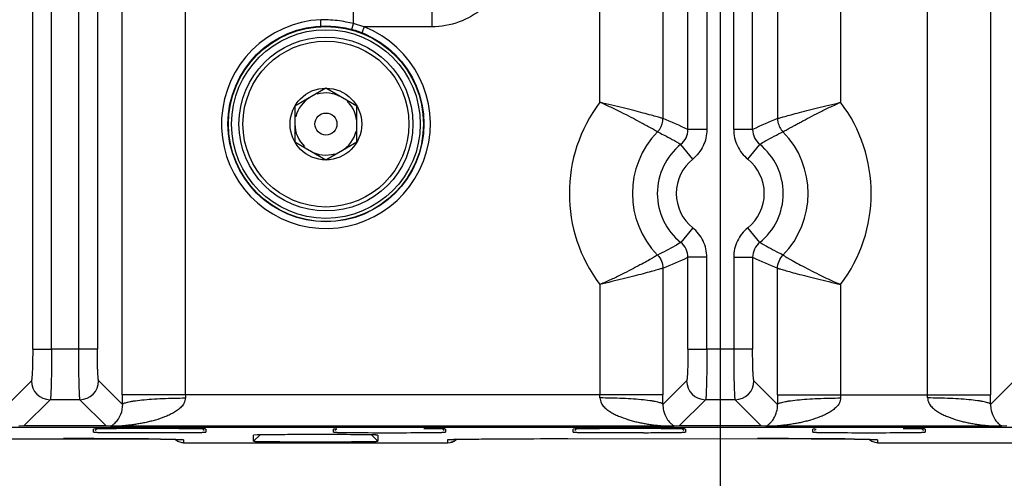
# Model space of a CAD drawing. Header units: inches. Extents: x 0 to 34, y 0 to 22.
# Tile 48 of 57: x 21.8 to 23.4, y 9.3 to 10. Entities that reach past the tile are written whole.
import ezdxf

# ---------------------------------------------------------------- set-up
doc = ezdxf.new("R2010")
doc.units = ezdxf.units.IN
doc.header["$LTSCALE"] = 1.87
doc.header["$MEASUREMENT"] = 0
doc.layers.get('0').update_dxf_attribs({"linetype": 'CONTINUOUS'})
doc.layers.add('DIMENSIONS', color=7, linetype='CONTINUOUS')
doc.styles.get("Standard").update_dxf_attribs({"font": 'txt', "width": 0.8})
doc.dimstyles.new('DIMSTYLE_1', dxfattribs={"dimtxt": 0.125, "dimasz": 0.18, "dimexe": 0.125, "dimexo": 0.0625, "dimgap": 0.09, "dimtad": 0, "dimtih": 1, "dimtoh": 1, "dimzin": 4, "dimdsep": 46, "dimtxsty": 'STANDARD', "dimblk": '_FILLED', "dimblk1": '_FILLED', "dimblk2": '_FILLED', "dimcen": 0.09, "dimadec": 0, "dimazin": 0, "dimtp": 0.01, "dimtm": 0.01, "dimtfac": 1, "dimtofl": 0, "dimtmove": 0, "dimatfit": 3, "dimldrblk": '_FILLED', "dimfxl": 1, "dimtolj": 1, "dimtzin": 4, "dimarcsym": 0})

# ---------------------------------------------------------------- blocks, each defined once
blk = doc.blocks.new('*D8')
at = {"layer": 'DIMENSIONS', "color": 2, "linetype": 'CONTINUOUS'}
blk.add_line((22.9515, 10.0716), (22.9515, 8.6368), dxfattribs=at)
at = {"layer": 'DIMENSIONS', "color": 2, "linetype": 'CONTINUOUS', "insert": (22.889, 8.5743), "char_height": 0.125, "width": 1.325, "attachment_point": 3, "rotation": 90, "line_spacing_factor": 0.9}
blk.add_mtext('14.16{\\Ftxt.shx;\\W1.000000;\\H0.125000; }[359.7]', dxfattribs=at)
blk = doc.blocks.new('_FILLED')
at = {"color": 0, "linetype": 'BYBLOCK'}
blk.add_solid([(0, 0), (-1, 0.1736), (-1, -0.1736)], dxfattribs=at)
blk = doc.blocks.new('*D9')
at = {"layer": 'DIMENSIONS', "color": 2, "linetype": 'CONTINUOUS'}
blk.add_line((23.9905, 10.8716), (23.9905, 8.6368), dxfattribs=at)
at = {"layer": 'DIMENSIONS', "color": 2, "linetype": 'CONTINUOUS', "insert": (23.928, 8.5743), "char_height": 0.125, "width": 1.325, "attachment_point": 3, "rotation": 90, "line_spacing_factor": 0.9}
blk.add_mtext('15.20{\\Ftxt.shx;\\W1.000000;\\H0.125000; }[386.1]', dxfattribs=at)

msp = doc.modelspace()

# ---------------------------------------------------------------- linework, layer by layer
at = {"color": 7, "linetype": 'CONTINUOUS'}
for p, q in [((21.8619, 9.4728), (21.8619, 12.6447)), ((21.8919, 9.4728), (21.8919, 12.6447)), ((21.9344, 12.6447), (21.9344, 9.4728)), ((21.9644, 12.6447), (21.9644, 9.4728)), ((22.1038, 10.187), (22.1038, 9.4008)), ((23.2801, 9.4008), (23.2801, 10.187)), ((22.0039, 9.4008), (22.0039, 10.0874)), ((23.38, 10.0874), (23.38, 9.4008)), ((22.3702, 9.9888), (22.3702, 10.0797)), ((22.4945, 10.0797), (22.4945, 9.9837)), ((22.8608, 10.0563), (22.8608, 9.8384)), ((22.9003, 9.8209), (22.9003, 10.0616)), ((22.9303, 10.0616), (22.9303, 9.8209)), ((22.9729, 9.8209), (22.9729, 10.0616)), ((23.0029, 9.8209), (23.0029, 10.0616)), ((23.0424, 10.0563), (23.0424, 9.8383)), ((22.7609, 9.8641), (22.7609, 10.0198)), ((23.1423, 10.0198), (23.1423, 9.8641)), ((22.3188, 9.985), (22.3183, 9.995)), ((22.3304, 9.9947), (22.3183, 9.995)), ((22.3702, 9.9888), (22.3586, 9.9913)), ((22.3676, 9.9797), (22.3702, 9.9888)), ((22.3872, 9.9837), (22.3835, 9.9744)), ((22.4945, 9.9837), (22.3872, 9.9837)), ((22.3266, 9.8866), (22.2774, 9.8582)), ((22.3758, 9.8582), (22.3266, 9.8866)), ((22.2774, 9.8582), (22.2774, 9.8013)), ((22.3758, 9.8013), (22.3758, 9.8582)), ((22.1711, 9.8297), (22.1721, 9.8297)), ((22.4811, 9.8297), (22.482, 9.8297)), ((22.9303, 9.8209), (22.9003, 9.8209)), ((23.0029, 9.8209), (22.9729, 9.8209)), ((22.2774, 9.8013), (22.3266, 9.7729)), ((22.3266, 9.7729), (22.3758, 9.8013)), ((22.9079, 9.7742), (22.8891, 9.7975)), ((22.9953, 9.7742), (23.0141, 9.7975)), ((22.9079, 9.6653), (22.8891, 9.642)), ((23.0141, 9.642), (22.9953, 9.6653)), ((22.9303, 9.6186), (22.9003, 9.6186)), ((22.9003, 9.4728), (22.9003, 9.6186)), ((22.9303, 9.4728), (22.9303, 9.6186)), ((22.9729, 9.6186), (23.0029, 9.6186)), ((22.9729, 9.6186), (22.9729, 9.4728)), ((23.0029, 9.6186), (23.0029, 9.4728)), ((22.8608, 9.6012), (22.8608, 9.4008)), ((23.0424, 9.4008), (23.0424, 9.6011)), ((22.7609, 9.5754), (22.7609, 9.4008)), ((23.1423, 9.5754), (23.1423, 9.4008)), ((21.8619, 9.4728), (21.8919, 9.4728)), ((21.9644, 9.4728), (21.8919, 9.4728)), ((22.9003, 9.4728), (22.9303, 9.4728)), ((23.0029, 9.4728), (22.9303, 9.4728)), ((21.8598, 9.4229), (21.8223, 9.3854)), ((22.004, 9.3854), (21.9665, 9.4229)), ((22.8983, 9.4229), (22.8608, 9.3854)), ((23.0424, 9.3854), (23.0049, 9.4229)), ((23.4175, 9.4229), (23.38, 9.3854)), ((22.8608, 9.4008), (22.0039, 9.4008)), ((23.0424, 9.4008), (23.38, 9.4008)), ((21.8481, 9.3513), (21.8898, 9.3929)), ((21.9365, 9.3929), (21.8898, 9.3929)), ((21.9365, 9.3929), (21.9781, 9.3513)), ((22.8866, 9.3513), (22.9282, 9.3929)), ((22.975, 9.3929), (22.9282, 9.3929)), ((22.975, 9.3929), (23.0166, 9.3513)), ((8.8888, 9.3491), (24.5821, 9.3491)), ((21.8481, 9.3513), (21.84, 9.351)), ((21.9781, 9.3513), (21.8481, 9.3513)), ((21.985, 9.3511), (21.9781, 9.3513)), ((22.002, 9.3508), (21.9863, 9.351)), ((22.8628, 9.3508), (22.002, 9.3508)), ((22.8784, 9.351), (22.8628, 9.3508)), ((22.8866, 9.3513), (22.8784, 9.351)), ((23.0166, 9.3513), (22.8866, 9.3513)), ((23.0234, 9.3511), (23.0166, 9.3513)), ((23.0404, 9.3508), (23.0248, 9.351)), ((23.382, 9.3508), (23.0404, 9.3508)), ((23.3977, 9.351), (23.382, 9.3508)), ((23.4058, 9.3513), (23.3977, 9.351)), ((21.9617, 9.3465), (21.9585, 9.3463)), ((21.9585, 9.3414), (21.9585, 9.3463)), ((21.9637, 9.3466), (21.961, 9.3439)), ((22.1339, 9.3439), (22.1312, 9.3466)), ((22.1363, 9.3463), (22.1363, 9.3414)), ((22.2222, 9.3371), (22.212, 9.3271)), ((22.2181, 9.337), (22.212, 9.3367)), ((22.212, 9.3367), (22.212, 9.3367)), ((22.212, 9.3271), (22.212, 9.3367)), ((22.3417, 9.3465), (22.3385, 9.3463)), ((22.3385, 9.3414), (22.3385, 9.3463)), ((22.3437, 9.3466), (22.341, 9.3439)), ((22.3986, 9.3371), (22.4088, 9.3271)), ((22.4088, 9.3367), (22.4088, 9.3367)), ((22.4088, 9.3367), (22.4088, 9.3271)), ((22.5139, 9.3439), (22.5112, 9.3466)), ((22.5163, 9.3463), (22.5163, 9.3414)), ((22.7217, 9.3465), (22.7185, 9.3463)), ((22.7185, 9.3414), (22.7185, 9.3463)), ((22.7237, 9.3466), (22.721, 9.3439)), ((22.8939, 9.3439), (22.8912, 9.3466)), ((22.8963, 9.3463), (22.8963, 9.3414)), ((23.1017, 9.3465), (23.0985, 9.3463)), ((23.0985, 9.3414), (23.0985, 9.3463)), ((23.1037, 9.3466), (23.101, 9.3439)), ((23.2739, 9.3439), (23.2712, 9.3466)), ((23.2763, 9.3463), (23.2763, 9.3414)), ((21.5966, 9.3312), (21.9955, 9.331)), ((21.9955, 9.331), (22.0452, 9.3307)), ((22.0452, 9.3307), (22.07, 9.3304)), ((22.0645, 9.3305), (22.089, 9.3301)), ((22.07, 9.3304), (22.0818, 9.3303)), ((22.0818, 9.3303), (22.0883, 9.3301)), ((22.0883, 9.3301), (22.0914, 9.33)), ((22.089, 9.3301), (22.0965, 9.3299)), ((22.0914, 9.33), (22.0939, 9.33)), ((22.0965, 9.3299), (22.1008, 9.3295)), ((22.0973, 9.3298), (22.0975, 9.3298)), ((22.1008, 9.3295), (22.0975, 9.3298)), ((22.1008, 9.3295), (22.1009, 9.3245)), ((22.1009, 9.3245), (22.5199, 9.3245)), ((22.52, 9.3295), (22.5231, 9.3298)), ((22.52, 9.3245), (22.52, 9.3295)), ((22.5244, 9.3299), (22.5248, 9.3299)), ((22.5253, 9.3299), (22.5265, 9.33)), ((22.5265, 9.33), (22.5287, 9.33)), ((22.5287, 9.33), (22.5322, 9.3301)), ((22.5318, 9.3301), (22.5563, 9.3305)), ((22.5322, 9.3301), (22.538, 9.3302)), ((22.538, 9.3302), (22.5484, 9.3304)), ((22.5484, 9.3304), (22.569, 9.3306)), ((22.569, 9.3306), (22.6136, 9.331)), ((22.6136, 9.331), (22.6966, 9.3312)), ((22.6966, 9.3312), (23.0955, 9.331)), ((23.0955, 9.331), (23.1452, 9.3307)), ((23.1452, 9.3307), (23.17, 9.3304)), ((23.1645, 9.3305), (23.189, 9.3301)), ((23.17, 9.3304), (23.1818, 9.3303)), ((23.1818, 9.3303), (23.1883, 9.3301)), ((23.1883, 9.3301), (23.1914, 9.33)), ((23.189, 9.3301), (23.1965, 9.3299)), ((23.1914, 9.33), (23.1939, 9.33)), ((23.1965, 9.3299), (23.2008, 9.3295)), ((23.1973, 9.3298), (23.1975, 9.3298)), ((23.2008, 9.3295), (23.1975, 9.3298)), ((23.2008, 9.3295), (23.2009, 9.3245)), ((23.2009, 9.3245), (23.4941, 9.3245))]:
    msp.add_line(p, q, dxfattribs=at)
for points in [[(22.0939, 9.33), (22.0953, 9.3299), (22.0959, 9.3299)], [(22.0964, 9.3299), (22.0969, 9.3298), (22.0973, 9.3298)], [(22.5227, 9.3298), (22.5227, 9.3298), (22.5227, 9.3298), (22.5228, 9.3298), (22.523, 9.3298), (22.5233, 9.3298), (22.5236, 9.3298), (22.524, 9.3298)], [(23.1939, 9.33), (23.1953, 9.3299), (23.1959, 9.3299)], [(23.1964, 9.3299), (23.1969, 9.3298), (23.1973, 9.3298)]]:
    msp.add_lwpolyline(points, dxfattribs=at)
for centre, radius in [((22.3266, 9.83), 0.1552), ((22.3266, 9.8297), 0.1545), ((22.3266, 9.8297), 0.1495), ((22.3266, 9.8297), 0.1378), ((22.3266, 9.8297), 0.1315), ((22.3266, 9.8297), 0.0568), ((22.3266, 9.8297), 0.0174)]:
    msp.add_circle(centre, radius, dxfattribs=at)
for centre, radius, start, end in [((22.3266, 9.8297), 0.1655, 92.8618, 68.5224), ((22.3272, 9.8158), 0.1783, 71.6014, 76.0421), ((22.3279, 9.8178), 0.1762, 70.3226, 71.5971), ((22.3266, 9.8297), 0.0492, 60, 106.5499), ((22.3266, 9.8297), 0.0492, 120, 166.5499), ((22.3266, 9.8297), 0.0492, 0, 46.5499), ((22.9516, 9.7197), 0.2392, 142.8702, 217.1298), ((22.9516, 9.7197), 0.2392, 322.8705, 37.1253), ((22.5753, 9.1378), 0.7565, 64.549, 67.8231), ((23.3129, 9.172), 0.7192, 112.0915, 115.5355), ((22.3266, 9.8297), 0.0492, 180, 226.5499), ((22.3266, 9.8297), 0.0492, 300, 346.5499), ((22.9516, 9.7197), 0.1393, 135.5173, 224.4784), ((22.8704, 9.8209), 0.0299, 308.7065, 0.0694), ((23.0328, 9.8209), 0.0299, 179.9375, 231.2942), ((22.9516, 9.7197), 0.1393, 315.5173, 44.4783), ((22.3266, 9.8297), 0.0492, 240, 286.5499), ((22.9516, 9.7197), 0.0998, 128.7653, 231.2331), ((22.9516, 9.7197), 0.0998, 308.7649, 51.2313), ((22.9516, 9.7197), 0.0698, 128.7651, 231.2349), ((22.9516, 9.7197), 0.0698, 308.7651, 51.2349), ((22.8704, 9.6186), 0.0299, 359.9375, 51.2934), ((23.0328, 9.6186), 0.0299, 128.7073, 180.0694), ((22.5865, 10.2763), 0.7287, 292.1141, 295.5129), ((23.3241, 10.293), 0.747, 244.5285, 247.8443), ((21.8898, 9.4229), 0.03, 180.129, 269.871), ((21.9364, 9.4229), 0.03, 270.1309, 359.8692), ((22.9283, 9.4229), 0.03, 180.129, 269.871), ((22.9749, 9.4229), 0.03, 270.1309, 359.8692), ((25.4579, 9.4009), 3.454, 180.001, 180.2574), ((22.4828, 9.4008), 0.379, 180.001, 180.7798), ((22.3823, 9.4008), 0.3786, 359.2199, 359.9995), ((19.4284, 9.4008), 3.4324, 359.7418, 359.9998), ((26.4962, 9.4009), 3.4538, 180.001, 180.2574), ((23.5213, 9.4008), 0.379, 180.001, 180.7798), ((22.9016, 9.4008), 0.3786, 359.2199, 359.9995), ((19.948, 9.4008), 3.4321, 359.7418, 359.9998), ((21.9752, 9.1131), 0.2382, 87.3274, 87.6485), ((21.9582, 9.3914), 0.0491, 304.8391, 306.1445), ((22.0495, 1.1329), 8.2142, 89.63609, 90.09238), ((22.8165, 2.4804), 6.8667, 89.62276, 89.88005), ((22.8996, 9.383), 0.0383, 234.6961, 236.482), ((23.0137, 9.1131), 0.2382, 87.3274, 87.6485), ((23.4188, 9.383), 0.0383, 234.6961, 236.482), ((22.0413, 16.726), 7.3853, 269.62712, 269.95577), ((22.0472, 18.5631), 9.2224, 269.92792, 270.33562), ((22.3212, 2.1441), 7.1935, 89.54789, 89.947), ((22.4275, 18.4765), 9.1359, 269.65964, 270.33688), ((22.8067, 17.8577), 8.517, 269.64034, 270.15796), ((22.8132, 16.9631), 7.6225, 270.12723, 270.36058), ((23.1875, 18.4765), 9.1359, 269.65964, 270.33688), ((21.9103, -11.8076), 21.1388, 89.78931, 89.99865), ((21.9559, -0.6294), 9.9605, 89.37525, 89.81512), ((22.5199, 9.3443), 0.0197, 270.0539, 310.2122), ((22.5486, 8.6154), 0.7149, 91.3491, 91.546), ((23.012, -9.9585), 19.2897, 89.67172, 90.00344), ((23.0715, 1.0738), 8.2572, 89.35434, 89.64592)]:
    msp.add_arc(centre, radius, start, end, dxfattribs=at)
for points, knots in [([(22.6198, 10.0874), (22.6165, 10.0732), (22.6059, 10.0454), (22.577, 10.0114), (22.5385, 9.9889), (22.5091, 9.9838), (22.4945, 9.9837)], [0, 0, 0, 0, 0.250067, 0.500095, 0.750069, 1, 1, 1, 1]), ([(22.3586, 9.9913), (22.3539, 9.9922), (22.3446, 9.9937), (22.3351, 9.9945), (22.3304, 9.9947)], [0, 0, 0, 0, 0.500025, 1, 1, 1, 1]), ([(22.8522, 9.8174), (22.8521, 9.8174), (22.8518, 9.8175), (22.8513, 9.8178), (22.8506, 9.8182), (22.8492, 9.8189), (22.847, 9.8202), (22.8438, 9.822), (22.8399, 9.8242), (22.8352, 9.8268), (22.8298, 9.8297), (22.8215, 9.8342), (22.8099, 9.8404), (22.7947, 9.8482), (22.7782, 9.8563), (22.7667, 9.8616), (22.7609, 9.8641)], [0, 0, 0, 0, 0.003485, 0.009244, 0.017276, 0.027563, 0.054807, 0.090777, 0.135182, 0.187458, 0.246995, 0.313182, 0.462955, 0.631467, 0.812925, 1, 1, 1, 1]), ([(22.8608, 9.8384), (22.8605, 9.8384), (22.8596, 9.8387), (22.8578, 9.8392), (22.8551, 9.84), (22.8497, 9.8415), (22.8412, 9.8439), (22.8288, 9.8473), (22.814, 9.8511), (22.7973, 9.8553), (22.7794, 9.8596), (22.7671, 9.8626), (22.7609, 9.8641)], [0, 0, 0, 0, 0.008975, 0.027311, 0.054733, 0.090965, 0.188131, 0.314184, 0.464078, 0.632426, 0.813429, 1, 1, 1, 1]), ([(23.0424, 9.8383), (23.0427, 9.8384), (23.0436, 9.8387), (23.0454, 9.8392), (23.0481, 9.84), (23.0534, 9.8415), (23.062, 9.8439), (23.0744, 9.8472), (23.0892, 9.8511), (23.1059, 9.8553), (23.1238, 9.8596), (23.1361, 9.8626), (23.1423, 9.8641)], [0, 0, 0, 0, 0.008972, 0.027307, 0.05473, 0.090962, 0.188108, 0.31413, 0.464007, 0.632372, 0.813413, 1, 1, 1, 1]), ([(23.051, 9.8173), (23.0511, 9.8174), (23.0514, 9.8175), (23.0522, 9.818), (23.0537, 9.8189), (23.0561, 9.8202), (23.0594, 9.822), (23.0633, 9.8242), (23.068, 9.8268), (23.0734, 9.8297), (23.0817, 9.8342), (23.0933, 9.8404), (23.1085, 9.8482), (23.125, 9.8563), (23.1364, 9.8616), (23.1423, 9.8641)], [0, 0, 0, 0, 0.003384, 0.009077, 0.027331, 0.054606, 0.090691, 0.135137, 0.187406, 0.246953, 0.313163, 0.462959, 0.631402, 0.812702, 1, 1, 1, 1]), ([(22.8522, 9.8174), (22.8535, 9.8187), (22.8583, 9.8247), (22.8608, 9.8326), (22.8608, 9.8384)], [0, 0, 0, 0, 0.247816, 1, 1, 1, 1]), ([(23.0424, 9.8383), (23.0424, 9.8364), (23.0429, 9.8316), (23.0456, 9.8242), (23.049, 9.8194), (23.051, 9.8174)], [0, 0, 0, 0, 0.249954, 0.629183, 1, 1, 1, 1]), ([(22.8522, 9.8174), (22.8553, 9.8158), (22.8679, 9.8096), (22.8801, 9.8029), (22.8891, 9.7975)], [0, 0, 0, 0, 0.249135, 1, 1, 1, 1]), ([(22.9303, 9.8209), (22.9303, 9.8164), (22.9293, 9.8075), (22.9249, 9.7948), (22.9177, 9.7833), (22.9114, 9.777), (22.9079, 9.7742)], [0, 0, 0, 0, 0.249932, 0.499996, 0.750077, 1, 1, 1, 1]), ([(22.9729, 9.8209), (22.9729, 9.8164), (22.9739, 9.8075), (22.9783, 9.7948), (22.9855, 9.7833), (22.9918, 9.777), (22.9953, 9.7742)], [0, 0, 0, 0, 0.249927, 0.5, 0.750073, 1, 1, 1, 1]), ([(23.0141, 9.7975), (23.0171, 9.7993), (23.0291, 9.8064), (23.0416, 9.8128), (23.051, 9.8174)], [0, 0, 0, 0, 0.250969, 1, 1, 1, 1]), ([(22.9303, 9.6186), (22.9303, 9.6231), (22.9293, 9.632), (22.9249, 9.6447), (22.9177, 9.6562), (22.9114, 9.6625), (22.9079, 9.6653)], [0, 0, 0, 0, 0.249927, 0.5, 0.750073, 1, 1, 1, 1]), ([(22.9953, 9.6653), (22.9918, 9.6625), (22.9855, 9.6562), (22.9783, 9.6447), (22.9739, 9.632), (22.9729, 9.6231), (22.9729, 9.6186)], [0, 0, 0, 0, 0.249928, 0.5, 0.750073, 1, 1, 1, 1]), ([(22.8891, 9.642), (22.8861, 9.6402), (22.8741, 9.6331), (22.8616, 9.6267), (22.8522, 9.6221)], [0, 0, 0, 0, 0.250969, 1, 1, 1, 1]), ([(23.051, 9.6221), (23.0478, 9.6237), (23.0353, 9.6299), (23.023, 9.6366), (23.0141, 9.642)], [0, 0, 0, 0, 0.249135, 1, 1, 1, 1]), ([(22.8522, 9.6222), (22.8519, 9.622), (22.8512, 9.6215), (22.8496, 9.6205), (22.8472, 9.6191), (22.8425, 9.6163), (22.8348, 9.612), (22.8236, 9.6059), (22.8101, 9.5988), (22.7949, 9.591), (22.7783, 9.583), (22.7668, 9.5779), (22.7609, 9.5754)], [0, 0, 0, 0, 0.008918, 0.027054, 0.054191, 0.090118, 0.186806, 0.312651, 0.462658, 0.63137, 0.812892, 1, 1, 1, 1]), ([(23.051, 9.6221), (23.0512, 9.622), (23.052, 9.6215), (23.0536, 9.6205), (23.056, 9.6191), (23.0592, 9.6172), (23.0631, 9.615), (23.0697, 9.6112), (23.0796, 9.6059), (23.0931, 9.5988), (23.1083, 9.591), (23.1249, 9.583), (23.1364, 9.5779), (23.1423, 9.5754)], [0, 0, 0, 0, 0.00893, 0.02707, 0.054207, 0.090132, 0.134522, 0.186803, 0.312613, 0.462582, 0.631301, 0.812871, 1, 1, 1, 1]), ([(22.8608, 9.6012), (22.8605, 9.6011), (22.8596, 9.6008), (22.8578, 9.6003), (22.8551, 9.5995), (22.8498, 9.598), (22.8412, 9.5956), (22.8288, 9.5923), (22.814, 9.5884), (22.7973, 9.5842), (22.7794, 9.5799), (22.7671, 9.5769), (22.7609, 9.5754)], [0, 0, 0, 0, 0.008972, 0.027302, 0.054719, 0.090945, 0.188087, 0.314116, 0.464004, 0.632374, 0.813413, 1, 1, 1, 1]), ([(23.0424, 9.6011), (23.0427, 9.6011), (23.0436, 9.6008), (23.0454, 9.6003), (23.0481, 9.5995), (23.0534, 9.598), (23.062, 9.5956), (23.0744, 9.5922), (23.0892, 9.5884), (23.1059, 9.5842), (23.1238, 9.5799), (23.1361, 9.5769), (23.1423, 9.5754)], [0, 0, 0, 0, 0.008971, 0.027303, 0.054723, 0.090953, 0.18812, 0.314175, 0.464071, 0.63242, 0.813426, 1, 1, 1, 1]), ([(21.8619, 9.4728), (21.8619, 9.4697), (21.8619, 9.4634), (21.8617, 9.4544), (21.8616, 9.446), (21.8613, 9.4386), (21.861, 9.4332), (21.8608, 9.4296), (21.8606, 9.4274), (21.8604, 9.4257), (21.8602, 9.4244), (21.86, 9.4235), (21.8599, 9.423), (21.8598, 9.4229)], [0, 0, 0, 0, 0.189178, 0.372205, 0.541332, 0.690825, 0.815497, 0.866922, 0.910226, 0.944948, 0.971241, 0.989434, 1, 1, 1, 1]), ([(21.8919, 9.4728), (21.8919, 9.4677), (21.8918, 9.4578), (21.8917, 9.4434), (21.8915, 9.43), (21.8913, 9.4197), (21.8911, 9.4124), (21.8909, 9.4077), (21.8908, 9.4036), (21.8906, 9.4002), (21.8904, 9.3974), (21.8902, 9.3954), (21.8901, 9.3943), (21.89, 9.3936), (21.8899, 9.3932), (21.8898, 9.393), (21.8898, 9.3929)], [0, 0, 0, 0, 0.189392, 0.372628, 0.542017, 0.691588, 0.757242, 0.816044, 0.867482, 0.911047, 0.946281, 0.972942, 0.983003, 0.990862, 0.996515, 1, 1, 1, 1]), ([(21.9344, 9.4728), (21.9344, 9.4677), (21.9344, 9.4578), (21.9346, 9.4434), (21.9347, 9.43), (21.935, 9.4197), (21.9352, 9.4124), (21.9353, 9.4077), (21.9355, 9.4036), (21.9357, 9.4002), (21.9359, 9.3974), (21.936, 9.3954), (21.9362, 9.3943), (21.9363, 9.3936), (21.9364, 9.3932), (21.9365, 9.393), (21.9365, 9.3929)], [0, 0, 0, 0, 0.189395, 0.37263, 0.542018, 0.691589, 0.757242, 0.816044, 0.867483, 0.911048, 0.946282, 0.972943, 0.983004, 0.990863, 0.996515, 1, 1, 1, 1]), ([(21.9665, 9.4229), (21.9664, 9.423), (21.9662, 9.4235), (21.966, 9.4244), (21.9658, 9.4257), (21.9656, 9.4274), (21.9655, 9.4296), (21.9652, 9.4332), (21.965, 9.4386), (21.9647, 9.446), (21.9645, 9.4544), (21.9644, 9.4634), (21.9644, 9.4697), (21.9644, 9.4728)], [0, 0, 0, 0, 0.010556, 0.028741, 0.055027, 0.089745, 0.133048, 0.184475, 0.30915, 0.458644, 0.627775, 0.810813, 1, 1, 1, 1]), ([(22.9003, 9.4728), (22.9003, 9.4697), (22.9003, 9.4634), (22.9002, 9.4544), (22.9, 9.446), (22.8998, 9.4386), (22.8995, 9.4332), (22.8993, 9.4296), (22.8991, 9.4274), (22.8989, 9.4257), (22.8987, 9.4244), (22.8985, 9.4235), (22.8984, 9.423), (22.8983, 9.4229)], [0, 0, 0, 0, 0.189178, 0.372205, 0.541331, 0.690825, 0.815497, 0.866922, 0.910226, 0.944948, 0.971241, 0.989434, 1, 1, 1, 1]), ([(22.9303, 9.4728), (22.9303, 9.4677), (22.9303, 9.4578), (22.9302, 9.4434), (22.93, 9.43), (22.9298, 9.4197), (22.9296, 9.4124), (22.9294, 9.4077), (22.9292, 9.4036), (22.9291, 9.4002), (22.9289, 9.3974), (22.9287, 9.3954), (22.9286, 9.3943), (22.9285, 9.3936), (22.9284, 9.3932), (22.9283, 9.393), (22.9282, 9.3929)], [0, 0, 0, 0, 0.189392, 0.372628, 0.542017, 0.691588, 0.757242, 0.816044, 0.867482, 0.911047, 0.946281, 0.972942, 0.983003, 0.990862, 0.996515, 1, 1, 1, 1]), ([(22.9729, 9.4728), (22.9729, 9.4677), (22.9729, 9.4578), (22.973, 9.4434), (22.9732, 9.43), (22.9734, 9.4197), (22.9736, 9.4124), (22.9738, 9.4077), (22.974, 9.4036), (22.9741, 9.4002), (22.9743, 9.3974), (22.9745, 9.3954), (22.9746, 9.3943), (22.9747, 9.3936), (22.9748, 9.3932), (22.9749, 9.393), (22.975, 9.3929)], [0, 0, 0, 0, 0.189395, 0.37263, 0.542018, 0.691589, 0.757242, 0.816044, 0.867483, 0.911048, 0.946282, 0.972943, 0.983004, 0.990863, 0.996515, 1, 1, 1, 1]), ([(23.0049, 9.4229), (23.0048, 9.423), (23.0047, 9.4235), (23.0045, 9.4244), (23.0043, 9.4257), (23.0041, 9.4274), (23.0039, 9.4296), (23.0037, 9.4332), (23.0034, 9.4386), (23.0032, 9.446), (23.003, 9.4544), (23.0029, 9.4634), (23.0029, 9.4697), (23.0029, 9.4728)], [0, 0, 0, 0, 0.010557, 0.028742, 0.055029, 0.089748, 0.133051, 0.184477, 0.309151, 0.458646, 0.627776, 0.810813, 1, 1, 1, 1]), ([(22.1039, 9.3957), (22.1038, 9.3943), (22.1033, 9.3916), (22.102, 9.3878), (22.1, 9.3843), (22.0974, 9.3814), (22.0945, 9.3787), (22.0904, 9.3755), (22.0849, 9.372), (22.078, 9.3685), (22.0686, 9.3645), (22.0588, 9.3612), (22.049, 9.3586), (22.0415, 9.3568), (22.034, 9.3553), (22.0266, 9.3541), (22.0203, 9.3532), (22.016, 9.3526), (22.0135, 9.3523), (22.0117, 9.3521), (22.0099, 9.3519), (22.0081, 9.3517), (22.0063, 9.3515), (22.0046, 9.3513), (22.0033, 9.3512), (22.0024, 9.3511), (22.002, 9.351), (22.0017, 9.351), (22.0014, 9.351), (22.0013, 9.3509), (22.0012, 9.3509), (22.0011, 9.3509), (22.0011, 9.3509), (22.0011, 9.3509), (22.0012, 9.3509), (22.0012, 9.3508), (22.0013, 9.3508), (22.0016, 9.3508), (22.0018, 9.3508), (22.002, 9.3508)], [0, 0, 0, 0, 0.03416, 0.067943, 0.101122, 0.134216, 0.167172, 0.199792, 0.26468, 0.329425, 0.393962, 0.522631, 0.586801, 0.65083, 0.714682, 0.778281, 0.841453, 0.872763, 0.888312, 0.90375, 0.919054, 0.934144, 0.949034, 0.963235, 0.97657, 0.982902, 0.985736, 0.988218, 0.99025, 0.991737, 0.992247, 0.99259, 0.992767, 0.992894, 0.993187, 0.993674, 0.994347, 0.995192, 1, 1, 1, 1]), ([(22.004, 9.3854), (22.0041, 9.3857), (22.0049, 9.3865), (22.0066, 9.3874), (22.0091, 9.3883), (22.0125, 9.3892), (22.0168, 9.3901), (22.0243, 9.3913), (22.0356, 9.3927), (22.051, 9.3939), (22.0682, 9.3949), (22.086, 9.3955), (22.0979, 9.3956), (22.1039, 9.3957)], [0, 0, 0, 0, 0.011762, 0.03001, 0.056096, 0.090796, 0.134543, 0.187011, 0.315926, 0.471979, 0.645086, 0.824318, 1, 1, 1, 1]), ([(22.7609, 9.3957), (22.761, 9.3943), (22.7614, 9.3916), (22.7627, 9.3878), (22.7648, 9.3843), (22.7674, 9.3813), (22.7703, 9.3787), (22.7734, 9.3763), (22.7766, 9.374), (22.781, 9.3714), (22.7868, 9.3684), (22.7963, 9.3645), (22.806, 9.3612), (22.8159, 9.3585), (22.8233, 9.3567), (22.8308, 9.3553), (22.8371, 9.3542), (22.8421, 9.3535), (22.8459, 9.353), (22.849, 9.3526), (22.8515, 9.3524), (22.8534, 9.3521), (22.8552, 9.3519), (22.857, 9.3518), (22.8588, 9.3516), (22.8602, 9.3514), (22.8612, 9.3513), (22.8619, 9.3512), (22.8623, 9.3511), (22.8627, 9.3511), (22.863, 9.3511), (22.8632, 9.351), (22.8634, 9.351), (22.8635, 9.351), (22.8636, 9.3509), (22.8635, 9.3509), (22.8634, 9.3509), (22.8632, 9.3508), (22.863, 9.3508), (22.8629, 9.3508), (22.8628, 9.3508)], [0, 0, 0, 0, 0.034184, 0.068107, 0.101417, 0.134501, 0.167554, 0.200324, 0.232873, 0.265324, 0.330141, 0.394815, 0.52358, 0.587655, 0.651607, 0.715525, 0.779474, 0.811471, 0.843427, 0.875207, 0.890974, 0.906611, 0.922067, 0.937273, 0.952095, 0.966209, 0.972861, 0.979138, 0.982111, 0.984926, 0.987478, 0.989653, 0.991342, 0.992435, 0.992864, 0.99329, 0.994287, 0.995796, 0.997731, 1, 1, 1, 1]), ([(22.8608, 9.3854), (22.8606, 9.3857), (22.8598, 9.3865), (22.8582, 9.3874), (22.8557, 9.3883), (22.8523, 9.3892), (22.8479, 9.3901), (22.8404, 9.3913), (22.8291, 9.3927), (22.8137, 9.3939), (22.7966, 9.3949), (22.7788, 9.3955), (22.7668, 9.3956), (22.7609, 9.3957)], [0, 0, 0, 0, 0.011761, 0.030008, 0.056091, 0.09079, 0.134535, 0.187002, 0.315915, 0.47197, 0.64508, 0.824315, 1, 1, 1, 1]), ([(23.1423, 9.3957), (23.1422, 9.3943), (23.1418, 9.3916), (23.1405, 9.3878), (23.1384, 9.3843), (23.1358, 9.3814), (23.1329, 9.3787), (23.1289, 9.3755), (23.1234, 9.372), (23.1165, 9.3685), (23.107, 9.3645), (23.0973, 9.3612), (23.0874, 9.3586), (23.08, 9.3568), (23.0725, 9.3553), (23.065, 9.3541), (23.0588, 9.3532), (23.0544, 9.3526), (23.052, 9.3523), (23.0501, 9.3521), (23.0483, 9.3519), (23.0465, 9.3517), (23.0448, 9.3515), (23.0431, 9.3513), (23.0418, 9.3512), (23.0409, 9.3511), (23.0404, 9.351), (23.0401, 9.351), (23.0399, 9.351), (23.0397, 9.3509), (23.0396, 9.3509), (23.0396, 9.3509), (23.0396, 9.3509), (23.0396, 9.3509), (23.0396, 9.3509), (23.0397, 9.3508), (23.0398, 9.3508), (23.04, 9.3508), (23.0402, 9.3508), (23.0404, 9.3508)], [0, 0, 0, 0, 0.03416, 0.067943, 0.101122, 0.134216, 0.167172, 0.199792, 0.26468, 0.329425, 0.393962, 0.522631, 0.586801, 0.65083, 0.714682, 0.778281, 0.841453, 0.872763, 0.888312, 0.90375, 0.919054, 0.934144, 0.949034, 0.963235, 0.97657, 0.982902, 0.985736, 0.988218, 0.99025, 0.991737, 0.992247, 0.99259, 0.992767, 0.992894, 0.993187, 0.993674, 0.994347, 0.995192, 1, 1, 1, 1]), ([(23.0424, 9.3854), (23.0426, 9.3857), (23.0433, 9.3865), (23.045, 9.3874), (23.0475, 9.3883), (23.0509, 9.3892), (23.0553, 9.3901), (23.0628, 9.3913), (23.0741, 9.3927), (23.0895, 9.3939), (23.1066, 9.3949), (23.1244, 9.3955), (23.1364, 9.3956), (23.1423, 9.3957)], [0, 0, 0, 0, 0.011762, 0.03001, 0.056096, 0.090796, 0.134543, 0.187011, 0.315926, 0.471979, 0.645086, 0.824318, 1, 1, 1, 1]), ([(23.2801, 9.3957), (23.2802, 9.3943), (23.2806, 9.3916), (23.282, 9.3878), (23.284, 9.3843), (23.2866, 9.3813), (23.2895, 9.3787), (23.2926, 9.3763), (23.2958, 9.374), (23.3003, 9.3714), (23.306, 9.3684), (23.3155, 9.3645), (23.3252, 9.3612), (23.3351, 9.3585), (23.3425, 9.3567), (23.35, 9.3553), (23.3563, 9.3542), (23.3613, 9.3535), (23.3651, 9.353), (23.3683, 9.3526), (23.3708, 9.3524), (23.3726, 9.3521), (23.3744, 9.3519), (23.3762, 9.3518), (23.378, 9.3516), (23.3794, 9.3514), (23.3805, 9.3513), (23.3811, 9.3512), (23.3816, 9.3511), (23.3819, 9.3511), (23.3822, 9.3511), (23.3824, 9.351), (23.3827, 9.351), (23.3828, 9.351), (23.3829, 9.3509), (23.3828, 9.3509), (23.3827, 9.3509), (23.3825, 9.3508), (23.3823, 9.3508), (23.3821, 9.3508), (23.382, 9.3508)], [0, 0, 0, 0, 0.034184, 0.068107, 0.101417, 0.134501, 0.167554, 0.200324, 0.232873, 0.265324, 0.330141, 0.394815, 0.52358, 0.587655, 0.651607, 0.715525, 0.779474, 0.811471, 0.843427, 0.875207, 0.890974, 0.906611, 0.922067, 0.937273, 0.952095, 0.966209, 0.972861, 0.979138, 0.982111, 0.984926, 0.987478, 0.989653, 0.991342, 0.992435, 0.992864, 0.99329, 0.994287, 0.995796, 0.997731, 1, 1, 1, 1]), ([(23.38, 9.3854), (23.3798, 9.3857), (23.3791, 9.3865), (23.3774, 9.3874), (23.3749, 9.3883), (23.3715, 9.3892), (23.3672, 9.3901), (23.3597, 9.3913), (23.3483, 9.3927), (23.3329, 9.3939), (23.3158, 9.3949), (23.298, 9.3955), (23.286, 9.3956), (23.2801, 9.3957)], [0, 0, 0, 0, 0.011761, 0.030008, 0.056091, 0.09079, 0.134535, 0.187002, 0.315915, 0.47197, 0.64508, 0.824315, 1, 1, 1, 1]), ([(22.004, 9.3854), (22.0041, 9.38), (22.0025, 9.3712), (21.9972, 9.3613), (21.9921, 9.3555), (21.9887, 9.3528), (21.9872, 9.3517)], [0, 0, 0, 0, 0.416761, 0.66561, 0.857323, 1, 1, 1, 1]), ([(22.8608, 9.3854), (22.8607, 9.3821), (22.8613, 9.3766), (22.8638, 9.3683), (22.8675, 9.3613), (22.8725, 9.3556), (22.8759, 9.3528), (22.8774, 9.3517)], [0, 0, 0, 0, 0.252533, 0.419891, 0.665829, 0.853197, 1, 1, 1, 1]), ([(23.0383, 9.3665), (23.0394, 9.3688), (23.0417, 9.3749), (23.0425, 9.3814), (23.0424, 9.3854)], [0, 0, 0, 0, 0.387428, 1, 1, 1, 1]), ([(23.38, 9.3854), (23.3799, 9.3821), (23.3805, 9.3766), (23.3831, 9.3683), (23.3868, 9.3613), (23.3917, 9.3556), (23.3951, 9.3528), (23.3967, 9.3517)], [0, 0, 0, 0, 0.252533, 0.419891, 0.665829, 0.853197, 1, 1, 1, 1]), ([(23.0248, 9.351), (23.0258, 9.3517), (23.028, 9.3534), (23.0314, 9.3565), (23.0352, 9.3609), (23.0373, 9.3645), (23.0383, 9.3665)], [0, 0, 0, 0, 0.174426, 0.397014, 0.670638, 1, 1, 1, 1]), ([(22.0363, 9.3471), (22.0279, 9.3471), (22.0122, 9.3471), (21.9909, 9.3469), (21.9744, 9.3468), (21.9652, 9.3466), (21.9617, 9.3465)], [0, 0, 0, 0, 0.336556, 0.631315, 0.858952, 1, 1, 1, 1]), ([(22.8308, 9.3471), (22.8193, 9.3471), (22.7968, 9.3471), (22.7656, 9.347), (22.7429, 9.3469), (22.729, 9.3467), (22.7238, 9.3466), (22.7217, 9.3465)], [0, 0, 0, 0, 0.316708, 0.617877, 0.85778, 0.94288, 1, 1, 1, 1]), ([(21.9585, 9.3414), (21.9585, 9.3414), (21.9586, 9.3414), (21.9587, 9.3414), (21.9589, 9.3414), (21.9591, 9.3413), (21.9595, 9.3413), (21.96, 9.3413), (21.9609, 9.3412), (21.9622, 9.3412), (21.9638, 9.3412), (21.9656, 9.3411), (21.9678, 9.3411), (21.9701, 9.341), (21.9738, 9.341), (21.9789, 9.3409), (21.9858, 9.3409), (21.9906, 9.3408), (21.9932, 9.3408)], [0, 0, 0, 0, 0.001232, 0.004462, 0.009765, 0.017144, 0.026592, 0.038099, 0.067247, 0.104497, 0.149756, 0.202929, 0.263884, 0.332375, 0.408132, 0.580375, 0.778463, 1, 1, 1, 1]), ([(22.1012, 9.3408), (22.1038, 9.3408), (22.1087, 9.3409), (22.1156, 9.3409), (22.1208, 9.341), (22.1246, 9.341), (22.127, 9.3411), (22.1291, 9.3411), (22.131, 9.3412), (22.1326, 9.3412), (22.1339, 9.3412), (22.1348, 9.3413), (22.1354, 9.3413), (22.1357, 9.3413), (22.136, 9.3414), (22.1362, 9.3414), (22.1363, 9.3414), (22.1363, 9.3414), (22.1363, 9.3414)], [0, 0, 0, 0, 0.221336, 0.419348, 0.591601, 0.667386, 0.735913, 0.796908, 0.850121, 0.895416, 0.932696, 0.96187, 0.973387, 0.982844, 0.990229, 0.995537, 0.998769, 1, 1, 1, 1]), ([(22.1363, 9.3463), (22.1363, 9.3463), (22.1363, 9.3464), (22.1362, 9.3464), (22.136, 9.3464), (22.1357, 9.3464), (22.1354, 9.3464), (22.1348, 9.3465), (22.1339, 9.3465), (22.1326, 9.3466), (22.1311, 9.3466), (22.1292, 9.3466), (22.1271, 9.3467), (22.1247, 9.3467), (22.1211, 9.3468), (22.1159, 9.3468), (22.1091, 9.3469), (22.1042, 9.3469), (22.1017, 9.3469)], [0, 0, 0, 0, 0.001232, 0.004462, 0.009766, 0.017145, 0.026594, 0.038102, 0.067251, 0.104503, 0.149763, 0.202937, 0.263892, 0.332382, 0.408139, 0.58038, 0.778465, 1, 1, 1, 1]), ([(22.3279, 9.3376), (22.3165, 9.3376), (22.2944, 9.3376), (22.2635, 9.3375), (22.2383, 9.3373), (22.2238, 9.3372), (22.2181, 9.337)], [0, 0, 0, 0, 0.311301, 0.604218, 0.843397, 1, 1, 1, 1]), ([(22.3385, 9.3414), (22.3385, 9.3414), (22.3386, 9.3414), (22.3387, 9.3414), (22.3389, 9.3414), (22.3391, 9.3413), (22.3395, 9.3413), (22.34, 9.3413), (22.3409, 9.3412), (22.3422, 9.3412), (22.3438, 9.3412), (22.3456, 9.3411), (22.3478, 9.3411), (22.3501, 9.341), (22.3538, 9.341), (22.3589, 9.3409), (22.3658, 9.3409), (22.3706, 9.3408), (22.3732, 9.3408)], [0, 0, 0, 0, 0.001232, 0.004462, 0.009765, 0.017144, 0.026592, 0.038099, 0.067247, 0.104497, 0.149756, 0.202929, 0.263884, 0.332375, 0.408132, 0.580375, 0.778463, 1, 1, 1, 1]), ([(22.4088, 9.3367), (22.4088, 9.3367), (22.4087, 9.3368), (22.4086, 9.3368), (22.4084, 9.3368), (22.4081, 9.3368), (22.4075, 9.3369), (22.4065, 9.3369), (22.4054, 9.337), (22.404, 9.337), (22.4024, 9.337), (22.3997, 9.3371), (22.3959, 9.3372), (22.3906, 9.3372), (22.3846, 9.3373), (22.3803, 9.3373), (22.378, 9.3374)], [0, 0, 0, 0, 0.0019, 0.005756, 0.011606, 0.019454, 0.041119, 0.070697, 0.108122, 0.153325, 0.206236, 0.266748, 0.409784, 0.580801, 0.778156, 1, 1, 1, 1]), ([(22.4812, 9.3408), (22.4838, 9.3408), (22.4887, 9.3409), (22.4956, 9.3409), (22.5008, 9.341), (22.5046, 9.341), (22.507, 9.3411), (22.5091, 9.3411), (22.511, 9.3412), (22.5126, 9.3412), (22.5139, 9.3412), (22.5148, 9.3413), (22.5154, 9.3413), (22.5157, 9.3413), (22.516, 9.3414), (22.5162, 9.3414), (22.5163, 9.3414), (22.5163, 9.3414), (22.5163, 9.3414)], [0, 0, 0, 0, 0.221336, 0.419348, 0.591601, 0.667386, 0.735913, 0.796908, 0.850121, 0.895416, 0.932696, 0.96187, 0.973387, 0.982844, 0.990229, 0.995537, 0.998769, 1, 1, 1, 1]), ([(22.5163, 9.3463), (22.5163, 9.3463), (22.5163, 9.3464), (22.5162, 9.3464), (22.516, 9.3464), (22.5157, 9.3464), (22.5154, 9.3464), (22.5148, 9.3465), (22.5139, 9.3465), (22.5126, 9.3466), (22.5111, 9.3466), (22.5092, 9.3466), (22.5071, 9.3467), (22.5047, 9.3467), (22.5011, 9.3468), (22.4959, 9.3468), (22.4891, 9.3469), (22.4842, 9.3469), (22.4817, 9.3469)], [0, 0, 0, 0, 0.001232, 0.004462, 0.009766, 0.017145, 0.026594, 0.038102, 0.067251, 0.104503, 0.149763, 0.202937, 0.263892, 0.332382, 0.408139, 0.58038, 0.778465, 1, 1, 1, 1]), ([(22.7185, 9.3414), (22.7185, 9.3414), (22.7186, 9.3414), (22.7187, 9.3414), (22.7189, 9.3414), (22.7191, 9.3413), (22.7195, 9.3413), (22.72, 9.3413), (22.7209, 9.3412), (22.7222, 9.3412), (22.7238, 9.3412), (22.7256, 9.3411), (22.7278, 9.3411), (22.7301, 9.341), (22.7338, 9.341), (22.7389, 9.3409), (22.7458, 9.3409), (22.7506, 9.3408), (22.7532, 9.3408)], [0, 0, 0, 0, 0.001232, 0.004462, 0.009765, 0.017144, 0.026592, 0.038099, 0.067247, 0.104497, 0.149756, 0.202929, 0.263884, 0.332375, 0.408132, 0.580375, 0.778463, 1, 1, 1, 1]), ([(22.8612, 9.3408), (22.8638, 9.3408), (22.8687, 9.3409), (22.8756, 9.3409), (22.8808, 9.341), (22.8846, 9.341), (22.887, 9.3411), (22.8891, 9.3411), (22.891, 9.3412), (22.8926, 9.3412), (22.8939, 9.3412), (22.8948, 9.3413), (22.8954, 9.3413), (22.8957, 9.3413), (22.896, 9.3414), (22.8962, 9.3414), (22.8963, 9.3414), (22.8963, 9.3414), (22.8963, 9.3414)], [0, 0, 0, 0, 0.221336, 0.419348, 0.591601, 0.667386, 0.735913, 0.796908, 0.850121, 0.895416, 0.932696, 0.96187, 0.973387, 0.982844, 0.990229, 0.995537, 0.998769, 1, 1, 1, 1]), ([(22.8963, 9.3463), (22.8963, 9.3463), (22.8963, 9.3464), (22.8962, 9.3464), (22.896, 9.3464), (22.8957, 9.3464), (22.8954, 9.3464), (22.8948, 9.3465), (22.8939, 9.3465), (22.8926, 9.3466), (22.8911, 9.3466), (22.8892, 9.3466), (22.8871, 9.3467), (22.8847, 9.3467), (22.8811, 9.3468), (22.8759, 9.3468), (22.8691, 9.3469), (22.8642, 9.3469), (22.8617, 9.3469)], [0, 0, 0, 0, 0.001232, 0.004462, 0.009766, 0.017145, 0.026594, 0.038102, 0.067251, 0.104503, 0.149763, 0.202937, 0.263892, 0.332382, 0.408139, 0.58038, 0.778465, 1, 1, 1, 1]), ([(23.0985, 9.3414), (23.0985, 9.3414), (23.0986, 9.3414), (23.0987, 9.3414), (23.0989, 9.3414), (23.0991, 9.3413), (23.0995, 9.3413), (23.1, 9.3413), (23.1009, 9.3412), (23.1022, 9.3412), (23.1038, 9.3412), (23.1056, 9.3411), (23.1078, 9.3411), (23.1101, 9.341), (23.1138, 9.341), (23.1189, 9.3409), (23.1258, 9.3409), (23.1306, 9.3408), (23.1332, 9.3408)], [0, 0, 0, 0, 0.001232, 0.004462, 0.009765, 0.017144, 0.026592, 0.038099, 0.067247, 0.104497, 0.149756, 0.202929, 0.263884, 0.332375, 0.408132, 0.580375, 0.778463, 1, 1, 1, 1]), ([(23.2412, 9.3408), (23.2438, 9.3408), (23.2487, 9.3409), (23.2556, 9.3409), (23.2608, 9.341), (23.2646, 9.341), (23.267, 9.3411), (23.2691, 9.3411), (23.271, 9.3412), (23.2726, 9.3412), (23.2739, 9.3412), (23.2748, 9.3413), (23.2754, 9.3413), (23.2757, 9.3413), (23.276, 9.3414), (23.2762, 9.3414), (23.2763, 9.3414), (23.2763, 9.3414), (23.2763, 9.3414)], [0, 0, 0, 0, 0.221336, 0.419348, 0.591601, 0.667386, 0.735913, 0.796908, 0.850121, 0.895416, 0.932696, 0.96187, 0.973387, 0.982844, 0.990229, 0.995537, 0.998769, 1, 1, 1, 1]), ([(23.2763, 9.3463), (23.2763, 9.3463), (23.2763, 9.3464), (23.2762, 9.3464), (23.276, 9.3464), (23.2757, 9.3464), (23.2754, 9.3464), (23.2748, 9.3465), (23.2739, 9.3465), (23.2726, 9.3466), (23.2711, 9.3466), (23.2692, 9.3466), (23.2671, 9.3467), (23.2647, 9.3467), (23.2611, 9.3468), (23.2559, 9.3468), (23.2491, 9.3469), (23.2442, 9.3469), (23.2417, 9.3469)], [0, 0, 0, 0, 0.001232, 0.004462, 0.009766, 0.017145, 0.026594, 0.038102, 0.067251, 0.104503, 0.149763, 0.202937, 0.263892, 0.332382, 0.408139, 0.58038, 0.778465, 1, 1, 1, 1]), ([(22.1009, 9.3245), (22.0984, 9.3245), (22.0934, 9.3256), (22.0889, 9.3283), (22.087, 9.3301)], [0, 0, 0, 0, 0.48541, 1, 1, 1, 1]), ([(22.212, 9.3271), (22.212, 9.3271), (22.2121, 9.3271), (22.2121, 9.3271), (22.2123, 9.327), (22.2126, 9.327), (22.2132, 9.327), (22.214, 9.3269), (22.215, 9.3269), (22.2163, 9.3269), (22.2178, 9.3268), (22.2203, 9.3268), (22.2239, 9.3267), (22.2289, 9.3266), (22.2346, 9.3266), (22.2411, 9.3265), (22.2482, 9.3264), (22.2559, 9.3264), (22.2642, 9.3263), (22.276, 9.3263), (22.2915, 9.3263), (22.3104, 9.3262), (22.3294, 9.3263), (22.3448, 9.3263), (22.3566, 9.3263), (22.3649, 9.3264), (22.3726, 9.3264), (22.3798, 9.3265), (22.3862, 9.3266), (22.392, 9.3266), (22.3969, 9.3267), (22.4005, 9.3268), (22.403, 9.3268), (22.4045, 9.3269), (22.4058, 9.3269), (22.4068, 9.3269), (22.4077, 9.327), (22.4082, 9.327), (22.4085, 9.327), (22.4087, 9.3271), (22.4087, 9.3271), (22.4088, 9.3271), (22.4088, 9.3271)], [0, 0, 0, 0, 0.000185, 0.000652, 0.001415, 0.002476, 0.00549, 0.009687, 0.015058, 0.021594, 0.029285, 0.038119, 0.059111, 0.084334, 0.113548, 0.146498, 0.182851, 0.222244, 0.264315, 0.308668, 0.402444, 0.499972, 0.597499, 0.691277, 0.735632, 0.777705, 0.817104, 0.853463, 0.886417, 0.915634, 0.940861, 0.961858, 0.970695, 0.978389, 0.984929, 0.990304, 0.994505, 0.997522, 0.998584, 0.999347, 0.999815, 1, 1, 1, 1]), ([(22.52, 9.3295), (22.52, 9.3296), (22.5201, 9.3296), (22.5202, 9.3296), (22.5204, 9.3296), (22.5208, 9.3297), (22.5215, 9.3297), (22.5225, 9.3298), (22.5238, 9.3299), (22.5254, 9.3299), (22.5273, 9.33), (22.5286, 9.33), (22.5293, 9.33)], [0, 0, 0, 0, 0.007552, 0.021973, 0.043568, 0.072435, 0.152192, 0.261564, 0.400803, 0.570139, 0.769798, 1, 1, 1, 1]), ([(22.533, 9.3294), (22.5316, 9.3282), (22.5285, 9.3262), (22.5249, 9.3251), (22.5231, 9.3248)], [0, 0, 0, 0, 0.499624, 1, 1, 1, 1]), ([(22.5563, 9.3305), (22.5788, 9.3308), (22.63, 9.3311), (22.6813, 9.3312), (22.71, 9.3312)], [0, 0, 0, 0, 0.438809, 1, 1, 1, 1]), ([(23.2009, 9.3245), (23.1984, 9.3245), (23.1934, 9.3256), (23.1889, 9.3283), (23.187, 9.3301)], [0, 0, 0, 0, 0.48541, 1, 1, 1, 1])]:
    msp.add_open_spline(points, degree=3, knots=knots, dxfattribs=at)
for points in [[(22.8522, 9.6221), (22.8575, 9.6167), (22.8608, 9.6087), (22.8608, 9.6012)], [(23.0424, 9.6011), (23.0424, 9.6087), (23.0457, 9.6167), (23.051, 9.6221)]]:
    msp.add_open_spline(points, degree=3, dxfattribs=at)

# ---------------------------------------------------------------- dimensions: what is measured, and where the dimension line sits
at = {"layer": 'DIMENSIONS', "color": 2, "linetype": 'CONTINUOUS'}
for feature_location, offset, origin, picture, middle in [((23.9905, 10.8716), (0, -2.2347), (8.7885, 10.9341), '*D9', (23.9905, 7.9118)), ((22.9515, 10.0716), (0, -1.4347), (8.7885, 10.1341), '*D8', (22.9515, 7.9118))]:
    dim = msp.add_ordinate_dim(feature_location=feature_location, offset=offset, dtype=1, origin=origin, dimstyle='DIMSTYLE_1', override={"dimtad": 1, "dimtih": 0, "dimtoh": 0}, dxfattribs=at)
    dim.commit()
    dim.dimension.update_dxf_attribs({"geometry": picture, "text_midpoint": middle})

doc.saveas('drawing.dxf')
